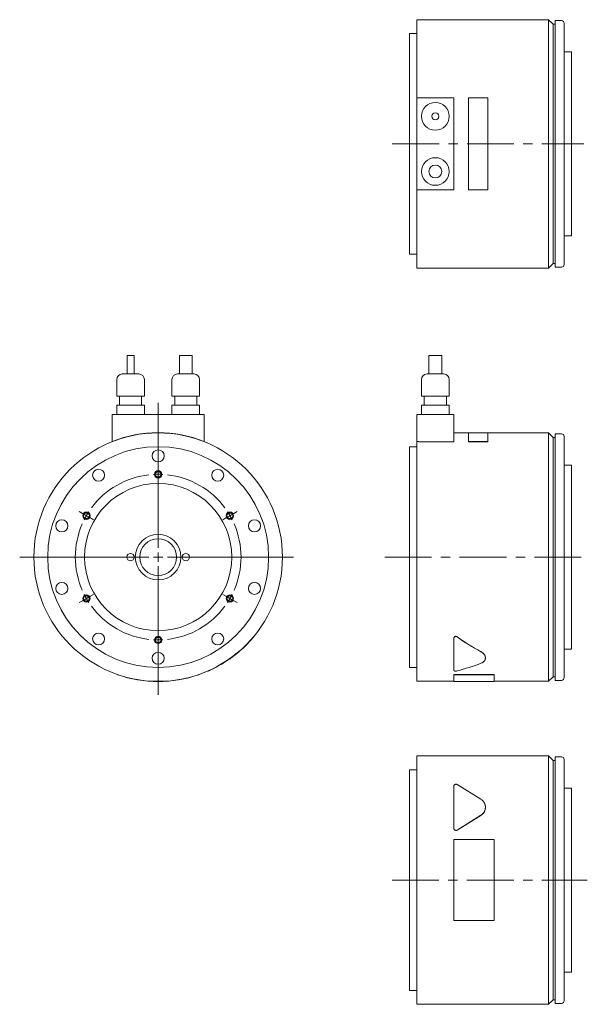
# Model space of a CAD drawing. Header units: millimetres. Extents: x 92 to 785, y 35 to 576.
# Tile 1 of 2: x 92 to 401, y 35 to 570. Entities that reach past the tile are written whole.
import ezdxf

# ---------------------------------------------------------------- set-up
doc = ezdxf.new("R2010")
doc.units = ezdxf.units.MM
doc.header["$LTSCALE"] = 2
doc.linetypes.add('CENTERX2', pattern=[20.32, 12.7, -2.54, 2.54, -2.54])

# ---------------------------------------------------------------- blocks, each defined once
blk = doc.blocks.new('SW_CENTERMARKSYMBOL_1')
at = {"color": 6, "linetype": 'Continuous', "lineweight": 0}
for p, q in [((0, 5), (0, 83.81)), ((0, 47.5), (0, 49.5)), ((0, 45), (0, 47.5)), ((0, 45), (0, 42.5)), ((0, 42.5), (0, 40.5)), ((-41.14, 23.75), (-42.87, 24.75)), ((-38.97, 22.5), (-41.14, 23.75)), ((-38.97, 22.5), (-36.81, 21.25)), ((38.97, 22.5), (36.81, 21.25)), ((38.97, 22.5), (41.14, 23.75)), ((41.14, 23.75), (42.87, 24.75)), ((-36.81, 21.25), (-35.07, 20.25)), ((36.81, 21.25), (35.07, 20.25)), ((-5, 0), (-75.19, 0)), ((0, 0), (-2.5, 0)), ((0, 0), (0, 2.5)), ((0, 0), (0, -2.5)), ((0, 0), (2.5, 0)), ((5, 0), (73.5, 0)), ((0, -5), (0, -74.86)), ((-38.97, -22.5), (-36.81, -21.25)), ((-36.81, -21.25), (-35.07, -20.25)), ((36.81, -21.25), (35.07, -20.25)), ((38.97, -22.5), (36.81, -21.25)), ((-41.14, -23.75), (-42.87, -24.75)), ((-38.97, -22.5), (-41.14, -23.75)), ((38.97, -22.5), (41.14, -23.75)), ((41.14, -23.75), (42.87, -24.75)), ((0, -42.5), (0, -40.5)), ((0, -45), (0, -42.5)), ((0, -45), (0, -47.5)), ((0, -47.5), (0, -49.5))]:
    blk.add_line(p, q, dxfattribs=at)
for start, end in [(96.3662, 143.6338), (90, 93.1831), (86.8169, 90), (36.3662, 83.6338), (150, 153.1831), (146.8169, 150), (30, 33.1831), (26.8169, 30), (156.3662, 203.6338), (336.3662, 23.6338), (206.8169, 210), (330, 333.1831), (210, 213.1831), (216.3662, 263.6338), (276.3662, 323.6338), (326.8169, 330), (266.8169, 270), (270, 273.1831)]:
    blk.add_arc((0, 0), 45, start, end, dxfattribs=at)

msp = doc.modelspace()

# ---------------------------------------------------------------- linework, layer by layer
at = {"color": 7, "linetype": 'Continuous', "lineweight": 15}
for p, q in [((379.65, 569.88), (308.15, 569.88)), ((308.15, 527.38), (308.15, 569.88)), ((382.15, 567.38), (379.65, 569.88)), ((379.65, 434.88), (379.65, 569.88)), ((383.15, 567.38), (382.15, 567.38)), ((382.15, 437.38), (382.15, 567.38)), ((386.65, 569.38), (383.15, 569.38)), ((383.15, 435.38), (383.15, 569.38)), ((388.15, 567.88), (388.15, 436.88)), ((308.15, 562.38), (304.15, 562.38)), ((304.15, 442.38), (304.15, 562.38)), ((392.15, 552.38), (388.15, 552.38)), ((392.15, 452.38), (392.15, 552.38)), ((308.15, 527.38), (308.15, 477.38)), ((328.15, 527.38), (308.15, 527.38)), ((328.15, 477.38), (328.15, 527.38)), ((336.15, 527.41), (336.15, 477.34)), ((346.65, 527.41), (336.15, 527.41)), ((346.65, 477.34), (346.65, 527.41)), ((308.15, 477.38), (328.15, 477.38)), ((308.15, 434.88), (308.15, 477.38)), ((336.15, 477.34), (346.65, 477.34)), ((388.15, 452.38), (392.15, 452.38)), ((304.15, 442.38), (308.15, 442.38)), ((308.15, 434.88), (379.65, 434.88)), ((379.65, 434.88), (382.15, 437.38)), ((382.15, 437.38), (383.15, 437.38)), ((383.15, 435.38), (386.65, 435.38)), ((150.72, 387.35), (150.72, 377.35)), ((150.72, 387.35), (154.57, 387.35)), ((154.57, 377.35), (154.57, 387.35)), ((179.14, 387.35), (179.14, 377.35)), ((179.14, 387.35), (186.14, 387.35)), ((186.14, 377.35), (186.14, 387.35)), ((314.65, 387.35), (314.65, 377.35)), ((314.65, 387.35), (321.65, 387.35)), ((321.65, 377.35), (321.65, 387.35)), ((148.14, 377.35), (157.14, 377.35)), ((178.14, 377.35), (187.14, 377.35)), ((322.65, 377.35), (313.65, 377.35)), ((145.14, 374.35), (145.14, 365.35)), ((160.14, 365.35), (160.14, 374.35)), ((175.14, 374.35), (175.14, 365.35)), ((190.14, 365.35), (190.14, 374.35)), ((310.65, 374.35), (310.65, 365.35)), ((325.65, 365.35), (325.65, 374.35)), ((145.14, 365.35), (160.14, 365.35)), ((146.64, 365.35), (146.64, 360.35)), ((158.64, 360.35), (158.64, 365.35)), ((175.14, 365.35), (190.14, 365.35)), ((176.64, 365.35), (176.64, 360.35)), ((188.64, 360.35), (188.64, 365.35)), ((310.65, 365.35), (325.65, 365.35)), ((312.15, 365.35), (312.15, 360.35)), ((324.15, 360.35), (324.15, 365.35)), ((145.14, 360.35), (145.14, 355.35)), ((145.14, 360.35), (160.14, 360.35)), ((160.14, 355.35), (160.14, 360.35)), ((175.14, 360.35), (175.14, 355.35)), ((175.14, 360.35), (190.14, 360.35)), ((190.14, 355.35), (190.14, 360.35)), ((310.65, 360.35), (310.65, 355.35)), ((310.65, 360.35), (325.65, 360.35)), ((325.65, 355.35), (325.65, 360.35)), ((142.64, 355.35), (192.64, 355.35)), ((142.64, 355.35), (142.64, 340.65)), ((192.64, 355.35), (192.64, 340.65)), ((308.15, 355.35), (328.15, 355.35)), ((308.15, 355.35), (308.15, 340.65)), ((328.15, 355.35), (328.15, 340.55)), ((336.15, 345.35), (328.15, 345.35)), ((346.65, 345.45), (336.15, 345.45)), ((336.15, 345.45), (336.15, 340.64)), ((346.65, 340.64), (346.65, 345.45)), ((379.65, 345.35), (346.65, 345.35)), ((382.15, 342.85), (379.65, 345.35)), ((379.65, 277.85), (379.65, 345.35)), ((383.15, 342.85), (382.15, 342.85)), ((382.15, 277.85), (382.15, 342.85)), ((386.65, 344.85), (383.15, 344.85)), ((383.15, 277.85), (383.15, 344.85)), ((388.15, 343.35), (388.15, 212.35)), ((142.64, 340.55), (142.6, 340.64)), ((142.64, 340.65), (142.64, 340.55)), ((192.64, 340.55), (192.64, 340.65)), ((192.64, 340.55), (192.68, 340.64)), ((308.15, 337.85), (304.15, 337.85)), ((304.15, 277.85), (304.15, 337.85)), ((308.15, 277.85), (308.15, 340.65)), ((309.15, 340.65), (308.15, 340.65)), ((309.15, 340.55), (309.15, 340.65)), ((328.15, 340.55), (309.15, 340.55)), ((336.15, 340.64), (346.65, 340.64)), ((336.15, 340.55), (336.15, 340.64)), ((336.15, 340.55), (346.65, 340.55)), ((346.65, 340.55), (346.65, 340.64)), ((392.15, 327.85), (388.15, 327.85)), ((392.15, 277.85), (392.15, 327.85)), ((304.15, 217.85), (304.15, 277.85)), ((308.15, 210.35), (308.15, 277.85)), ((379.65, 210.35), (379.65, 277.85)), ((382.15, 212.85), (382.15, 277.85)), ((383.15, 210.85), (383.15, 277.85)), ((392.15, 227.85), (392.15, 277.85)), ((219.72, 234.74), (219.64, 234.81)), ((328.15, 233.4), (328.15, 233.33)), ((328.15, 216.43), (328.15, 233.33)), ((388.15, 227.85), (392.15, 227.85)), ((345.35, 223.03), (345.35, 223.11)), ((145.64, 214.03), (145.61, 213.94)), ((189.64, 214.03), (189.67, 213.94)), ((194.64, 215.98), (194.68, 215.89)), ((304.15, 217.85), (308.15, 217.85)), ((328.15, 214.03), (350.15, 214.03)), ((328.15, 214.03), (328.15, 213.94)), ((350.15, 214.03), (350.15, 213.94)), ((308.15, 210.35), (328.15, 210.35)), ((328.15, 213.94), (350.15, 213.94)), ((328.15, 210.25), (328.15, 213.94)), ((328.15, 210.25), (350.15, 210.25)), ((350.15, 213.94), (350.15, 210.25)), ((350.15, 210.35), (379.65, 210.35)), ((379.65, 210.35), (382.15, 212.85)), ((382.15, 212.85), (383.15, 212.85)), ((383.15, 210.85), (386.65, 210.85)), ((379.65, 169.83), (308.15, 169.83)), ((308.15, 34.83), (308.15, 169.83)), ((382.15, 167.33), (379.65, 169.83)), ((379.65, 34.83), (379.65, 169.83)), ((383.15, 167.33), (382.15, 167.33)), ((382.15, 37.33), (382.15, 167.33)), ((386.65, 169.33), (383.15, 169.33)), ((383.15, 35.33), (383.15, 169.33)), ((388.15, 167.83), (388.15, 36.83)), ((308.15, 162.33), (304.15, 162.33)), ((304.15, 42.33), (304.15, 162.33)), ((328.15, 130.57), (328.15, 153.21)), ((329.98, 154.23), (342.93, 146.24)), ((392.15, 152.33), (388.15, 152.33)), ((392.15, 52.33), (392.15, 152.33)), ((345.35, 141.83), (345.35, 141.89)), ((342.93, 137.54), (329.98, 129.55)), ((342.93, 137.49), (329.98, 129.51)), ((328.15, 130.53), (328.15, 130.57)), ((328.15, 124.37), (350.15, 124.37)), ((328.15, 80.3), (328.15, 124.37)), ((350.15, 124.37), (350.15, 80.3)), ((350.15, 80.3), (328.15, 80.3)), ((388.15, 52.33), (392.15, 52.33)), ((304.15, 42.33), (308.15, 42.33)), ((308.15, 34.83), (379.65, 34.83)), ((379.65, 34.83), (382.15, 37.33)), ((382.15, 37.33), (383.15, 37.33)), ((383.15, 35.33), (386.65, 35.33))]:
    msp.add_line(p, q, dxfattribs=at)
at = {"color": 6, "linetype": 'CENTERX2', "lineweight": 0}
for p, q in [((294.77, 502.38), (398.83, 502.38)), ((290.68, 277.85), (400.48, 277.85)), ((294.7, 102.33), (400.69, 102.33))]:
    msp.add_line(p, q, dxfattribs=at)
at = {"color": 7, "linetype": 'Continuous', "lineweight": 15}
for centre, radius in [((318.15, 517.38), 7.5), ((318.15, 517.38), 1.93), ((318.15, 487.38), 7.5), ((318.15, 487.38), 3.5), ((167.64, 277.85), 67.5), ((167.64, 277.85), 60), ((167.64, 332.85), 3.25), ((135.31, 322.34), 3.25), ((199.97, 322.34), 3.25), ((167.64, 277.85), 40), ((115.33, 294.84), 3.25), ((219.95, 294.84), 3.25), ((167.64, 277.85), 12.4), ((167.64, 277.85), 10), ((152.64, 277.85), 2), ((182.64, 277.85), 2), ((115.33, 260.85), 3.25), ((219.95, 260.85), 3.25), ((135.31, 233.35), 3.25), ((199.97, 233.35), 3.25), ((167.64, 222.85), 3.25)]:
    msp.add_circle(centre, radius, dxfattribs=at)
at = {"color": 6, "linetype": 'Continuous', "lineweight": 15}
for centre in [(167.64, 322.85), (128.67, 300.35), (206.61, 300.35), (128.67, 255.35), (206.61, 255.35), (167.64, 232.85)]:
    msp.add_circle(centre, 2, dxfattribs=at)
for centre in [(167.64, 322.85), (128.67, 300.35), (206.61, 300.35), (128.67, 255.35), (206.61, 255.35), (167.64, 232.85)]:
    msp.add_circle(centre, 1.62)
at = {"color": 7, "linetype": 'Continuous', "lineweight": 15}
for centre, radius, start, end in [((386.65, 567.88), 1.5, 0, 90), ((386.65, 436.88), 1.5, 270, 0), ((148.14, 374.35), 3, 90, 180), ((157.14, 374.35), 3, 0, 90), ((178.14, 374.35), 3, 90, 180), ((187.14, 374.35), 3, 0, 90), ((313.65, 374.35), 3, 90, 180), ((322.65, 374.35), 3, 0, 90), ((167.64, 277.85), 67.6, 68.2953, 111.7047), ((386.65, 343.35), 1.5, 0, 90), ((167.64, 277.85), 67.6, 294.6944, 318.8155), ((167.64, 277.85), 67.6, 250.9783, 289.0217), ((386.65, 212.35), 1.5, 270, 0), ((386.65, 167.83), 1.5, 0, 90), ((386.65, 36.83), 1.5, 270, 0)]:
    msp.add_arc(centre, radius, start, end, dxfattribs=at)
for centre, ratio, start_param, end_param in [((414.05, 277.85), 0.616389, 3.837104, 4.005457), ((414.05, 277.85), 0.617303, 3.837104, 4.005457), ((285.89, 277.85), 0.617303, 5.126792, 5.260255)]:
    msp.add_ellipse(centre, major_axis=(109.51, 0), ratio=ratio, start_param=start_param, end_param=end_param, dxfattribs=at)
for points, knots in [([(218.52, 233.33), (218.69, 233.53), (218.94, 233.82), (219.26, 234.19), (219.47, 234.45), (219.62, 234.62), (219.69, 234.71), (219.72, 234.74), (219.71, 234.74), (219.71, 234.74)], [0, 0, 0, 0, 0.320163, 0.481728, 0.643183, 0.804438, 0.887104, 0.965991, 1, 1, 1, 1]), ([(329.98, 234.59), (329.96, 234.61), (329.91, 234.65), (329.83, 234.69), (329.74, 234.73), (329.63, 234.77), (329.47, 234.81), (329.27, 234.81), (329.08, 234.78), (328.85, 234.69), (328.61, 234.52), (328.39, 234.26), (328.27, 234.02), (328.2, 233.79), (328.16, 233.59), (328.15, 233.46), (328.15, 233.4)], [0, 0, 0, 0, 0.032983, 0.064699, 0.095412, 0.125409, 0.188783, 0.250808, 0.311947, 0.376069, 0.501038, 0.620756, 0.751292, 0.833181, 0.915823, 1, 1, 1, 1]), ([(328.15, 233.33), (328.15, 233.43), (328.16, 233.53), (328.19, 233.68), (328.2, 233.72), (328.22, 233.79), (328.23, 233.82), (328.24, 233.85), (328.24, 233.87), (328.25, 233.89), (328.26, 233.9), (328.28, 233.96), (328.3, 234.01), (328.34, 234.08), (328.35, 234.1), (328.37, 234.13), (328.38, 234.15), (328.39, 234.16), (328.39, 234.17), (328.4, 234.18), (328.4, 234.18), (328.43, 234.24), (328.47, 234.28), (328.52, 234.34), (328.54, 234.36), (328.57, 234.39), (328.58, 234.4), (328.59, 234.42), (328.6, 234.42), (328.61, 234.43), (328.61, 234.44), (328.66, 234.48), (328.71, 234.52), (328.78, 234.57), (328.8, 234.59), (328.84, 234.61), (328.85, 234.61), (328.87, 234.62), (328.88, 234.63), (328.89, 234.63), (328.9, 234.64), (328.97, 234.67), (329.03, 234.69), (329.12, 234.72), (329.15, 234.72), (329.21, 234.73), (329.24, 234.74), (329.34, 234.75), (329.4, 234.74), (329.5, 234.73), (329.53, 234.73), (329.58, 234.72), (329.59, 234.71), (329.62, 234.71), (329.63, 234.71), (329.64, 234.7), (329.65, 234.7), (329.77, 234.66), (329.88, 234.6), (329.98, 234.53)], [0, 0, 0, 0, 0.125, 0.125, 0.1875, 0.1875, 0.21875, 0.21875, 0.234375, 0.234375, 0.25, 0.25, 0.3125, 0.3125, 0.34375, 0.34375, 0.359375, 0.359375, 0.367188, 0.367188, 0.375, 0.375, 0.4375, 0.4375, 0.46875, 0.46875, 0.484375, 0.484375, 0.492188, 0.492188, 0.5, 0.5, 0.5625, 0.5625, 0.59375, 0.59375, 0.609375, 0.609375, 0.617188, 0.617188, 0.625, 0.625, 0.6875, 0.6875, 0.71875, 0.71875, 0.75, 0.75, 0.8125, 0.8125, 0.84375, 0.84375, 0.859375, 0.859375, 0.867188, 0.867188, 0.875, 0.875, 1, 1, 1, 1]), ([(342.93, 226.52), (343.3, 226.29), (343.85, 225.95), (344.39, 225.41), (344.84, 224.84), (345.2, 224.09), (345.39, 223.45), (345.34, 223.14), (345.34, 223.11)], [0, 0, 0, 0, 0.244473, 0.365545, 0.489546, 0.734343, 0.979158, 1, 1, 1, 1]), ([(342.93, 226.45), (343.12, 226.34), (343.3, 226.23), (343.56, 226.06), (343.64, 225.99), (343.77, 225.9), (343.81, 225.87), (343.87, 225.82), (343.89, 225.8), (343.92, 225.78), (343.93, 225.77), (343.95, 225.75), (343.96, 225.74), (344.11, 225.6), (344.25, 225.47), (344.44, 225.26), (344.5, 225.19), (344.58, 225.08), (344.61, 225.04), (344.65, 224.99), (344.66, 224.97), (344.69, 224.93), (344.7, 224.92), (344.82, 224.75), (344.9, 224.61), (345.02, 224.38), (345.06, 224.31), (345.1, 224.2), (345.12, 224.16), (345.15, 224.08), (345.16, 224.04), (345.23, 223.85), (345.27, 223.7), (345.31, 223.48), (345.33, 223.4), (345.34, 223.29), (345.34, 223.26), (345.35, 223.18), (345.35, 223.14), (345.35, 222.95), (345.35, 222.81), (345.31, 222.59), (345.3, 222.51), (345.28, 222.41), (345.27, 222.37), (345.25, 222.32), (345.25, 222.3), (345.24, 222.26), (345.23, 222.25), (345.18, 222.08), (345.12, 221.94), (345.01, 221.74), (344.97, 221.68), (344.9, 221.58), (344.88, 221.55), (344.85, 221.5), (344.84, 221.48), (344.82, 221.46), (344.81, 221.45), (344.8, 221.43), (344.79, 221.43), (344.68, 221.29), (344.57, 221.16), (344.38, 220.98), (344.31, 220.92), (344.21, 220.84), (344.17, 220.81), (344.11, 220.77), (344.1, 220.76), (344.07, 220.74), (344.06, 220.73), (344.04, 220.72), (344.03, 220.71), (343.7, 220.48), (343.34, 220.29), (342.93, 220.14)], [0, 0, 0, 0, 0.0625, 0.0625, 0.09375, 0.09375, 0.109375, 0.109375, 0.117188, 0.117188, 0.121094, 0.121094, 0.125, 0.125, 0.1875, 0.1875, 0.21875, 0.21875, 0.234375, 0.234375, 0.242188, 0.242188, 0.25, 0.25, 0.3125, 0.3125, 0.34375, 0.34375, 0.359375, 0.359375, 0.375, 0.375, 0.4375, 0.4375, 0.46875, 0.46875, 0.484375, 0.484375, 0.5, 0.5, 0.5625, 0.5625, 0.59375, 0.59375, 0.609375, 0.609375, 0.617188, 0.617188, 0.625, 0.625, 0.6875, 0.6875, 0.71875, 0.71875, 0.734375, 0.734375, 0.742188, 0.742188, 0.746094, 0.746094, 0.75, 0.75, 0.8125, 0.8125, 0.84375, 0.84375, 0.859375, 0.859375, 0.867188, 0.867188, 0.871094, 0.871094, 0.875, 0.875, 1, 1, 1, 1]), ([(194.68, 215.89), (194.69, 215.89), (194.71, 215.9), (194.84, 215.96), (195.04, 216.05), (195.29, 216.16), (195.58, 216.29), (195.78, 216.38), (195.88, 216.43)], [0, 0, 0, 0, 0.162861, 0.330068, 0.497419, 0.664803, 0.831889, 1, 1, 1, 1]), ([(329.98, 215.97), (329.8, 215.92), (329.58, 215.89), (329.3, 215.89), (329.25, 215.89), (329.14, 215.9), (329.09, 215.9), (328.98, 215.91), (328.93, 215.92), (328.85, 215.94), (328.83, 215.94), (328.78, 215.95), (328.76, 215.96), (328.69, 215.98), (328.64, 215.99), (328.58, 216.01), (328.56, 216.02), (328.52, 216.03), (328.5, 216.04), (328.45, 216.07), (328.42, 216.09), (328.37, 216.11), (328.35, 216.12), (328.33, 216.14), (328.31, 216.15), (328.2, 216.24), (328.15, 216.33), (328.15, 216.43)], [0, 0, 0, 0, 0.25, 0.25, 0.3125, 0.3125, 0.375, 0.375, 0.4375, 0.4375, 0.46875, 0.46875, 0.5, 0.5, 0.5625, 0.5625, 0.59375, 0.59375, 0.625, 0.625, 0.6875, 0.6875, 0.71875, 0.71875, 0.75, 0.75, 1, 1, 1, 1]), ([(328.15, 153.21), (328.15, 153.3), (328.16, 153.38), (328.19, 153.51), (328.2, 153.55), (328.22, 153.61), (328.23, 153.63), (328.24, 153.66), (328.24, 153.67), (328.25, 153.69), (328.26, 153.7), (328.28, 153.75), (328.3, 153.79), (328.34, 153.85), (328.35, 153.87), (328.37, 153.9), (328.38, 153.91), (328.39, 153.92), (328.39, 153.93), (328.4, 153.94), (328.4, 153.94), (328.43, 153.99), (328.47, 154.02), (328.52, 154.08), (328.54, 154.09), (328.57, 154.12), (328.58, 154.13), (328.59, 154.14), (328.6, 154.14), (328.61, 154.15), (328.61, 154.15), (328.66, 154.19), (328.71, 154.22), (328.78, 154.27), (328.8, 154.28), (328.84, 154.3), (328.85, 154.3), (328.87, 154.31), (328.88, 154.31), (328.89, 154.32), (328.9, 154.32), (328.97, 154.35), (329.03, 154.37), (329.12, 154.39), (329.15, 154.39), (329.21, 154.4), (329.24, 154.41), (329.34, 154.41), (329.4, 154.41), (329.5, 154.4), (329.53, 154.4), (329.58, 154.39), (329.59, 154.39), (329.62, 154.38), (329.63, 154.38), (329.64, 154.37), (329.65, 154.37), (329.77, 154.34), (329.88, 154.29), (329.98, 154.23)], [0, 0, 0, 0, 0.125, 0.125, 0.1875, 0.1875, 0.21875, 0.21875, 0.234375, 0.234375, 0.25, 0.25, 0.3125, 0.3125, 0.34375, 0.34375, 0.359375, 0.359375, 0.367188, 0.367188, 0.375, 0.375, 0.4375, 0.4375, 0.46875, 0.46875, 0.484375, 0.484375, 0.492188, 0.492188, 0.5, 0.5, 0.5625, 0.5625, 0.59375, 0.59375, 0.609375, 0.609375, 0.617188, 0.617188, 0.625, 0.625, 0.6875, 0.6875, 0.71875, 0.71875, 0.75, 0.75, 0.8125, 0.8125, 0.84375, 0.84375, 0.859375, 0.859375, 0.867188, 0.867188, 0.875, 0.875, 1, 1, 1, 1]), ([(342.93, 146.24), (343.12, 146.12), (343.3, 145.99), (343.56, 145.78), (343.64, 145.71), (343.77, 145.59), (343.81, 145.55), (343.87, 145.49), (343.89, 145.47), (343.92, 145.44), (343.93, 145.43), (343.95, 145.41), (343.96, 145.4), (344.11, 145.24), (344.25, 145.07), (344.44, 144.81), (344.5, 144.73), (344.58, 144.59), (344.61, 144.55), (344.65, 144.48), (344.66, 144.45), (344.69, 144.41), (344.7, 144.38), (344.82, 144.18), (344.9, 143.99), (345.02, 143.7), (345.06, 143.61), (345.1, 143.46), (345.12, 143.41), (345.15, 143.31), (345.16, 143.26), (345.23, 143.01), (345.27, 142.81), (345.31, 142.51), (345.33, 142.41), (345.34, 142.26), (345.34, 142.2), (345.35, 142.1), (345.35, 142.05), (345.35, 141.79), (345.35, 141.58), (345.31, 141.27), (345.3, 141.17), (345.28, 141.02), (345.27, 140.96), (345.25, 140.89), (345.25, 140.86), (345.24, 140.81), (345.23, 140.79), (345.18, 140.55), (345.12, 140.35), (345.01, 140.05), (344.97, 139.95), (344.9, 139.8), (344.88, 139.75), (344.85, 139.68), (344.84, 139.65), (344.82, 139.62), (344.81, 139.61), (344.8, 139.58), (344.79, 139.57), (344.68, 139.36), (344.57, 139.16), (344.38, 138.89), (344.31, 138.8), (344.21, 138.67), (344.17, 138.62), (344.11, 138.56), (344.1, 138.54), (344.07, 138.5), (344.06, 138.49), (344.04, 138.47), (344.03, 138.46), (343.7, 138.1), (343.34, 137.8), (342.93, 137.54)], [0, 0, 0, 0, 0.0625, 0.0625, 0.09375, 0.09375, 0.109375, 0.109375, 0.117188, 0.117188, 0.121094, 0.121094, 0.125, 0.125, 0.1875, 0.1875, 0.21875, 0.21875, 0.234375, 0.234375, 0.242188, 0.242188, 0.25, 0.25, 0.3125, 0.3125, 0.34375, 0.34375, 0.359375, 0.359375, 0.375, 0.375, 0.4375, 0.4375, 0.46875, 0.46875, 0.484375, 0.484375, 0.5, 0.5, 0.5625, 0.5625, 0.59375, 0.59375, 0.609375, 0.609375, 0.617188, 0.617188, 0.625, 0.625, 0.6875, 0.6875, 0.71875, 0.71875, 0.734375, 0.734375, 0.742188, 0.742188, 0.746094, 0.746094, 0.75, 0.75, 0.8125, 0.8125, 0.84375, 0.84375, 0.859375, 0.859375, 0.867188, 0.867188, 0.871094, 0.871094, 0.875, 0.875, 1, 1, 1, 1]), ([(345.34, 141.83), (345.32, 141.45), (345.28, 140.66), (344.83, 139.48), (344.08, 138.35), (343.31, 137.78), (342.93, 137.49)], [0, 0, 0, 0, 0.233805, 0.489377, 0.744793, 1, 1, 1, 1]), ([(329.98, 129.55), (329.8, 129.44), (329.58, 129.37), (329.3, 129.37), (329.25, 129.38), (329.14, 129.39), (329.09, 129.4), (328.98, 129.43), (328.93, 129.45), (328.85, 129.48), (328.83, 129.49), (328.78, 129.52), (328.76, 129.53), (328.69, 129.57), (328.64, 129.6), (328.58, 129.65), (328.56, 129.67), (328.52, 129.7), (328.5, 129.72), (328.45, 129.78), (328.42, 129.82), (328.37, 129.88), (328.35, 129.9), (328.33, 129.95), (328.31, 129.97), (328.2, 130.17), (328.15, 130.37), (328.15, 130.57)], [0, 0, 0, 0, 0.25, 0.25, 0.3125, 0.3125, 0.375, 0.375, 0.4375, 0.4375, 0.46875, 0.46875, 0.5, 0.5, 0.5625, 0.5625, 0.59375, 0.59375, 0.625, 0.625, 0.6875, 0.6875, 0.71875, 0.71875, 0.75, 0.75, 1, 1, 1, 1]), ([(328.15, 130.53), (328.15, 130.5), (328.15, 130.43), (328.17, 130.33), (328.19, 130.22), (328.23, 130.09), (328.32, 129.9), (328.47, 129.69), (328.72, 129.49), (329.03, 129.36), (329.3, 129.33), (329.52, 129.34), (329.68, 129.38), (329.84, 129.43), (329.93, 129.48), (329.98, 129.51)], [0, 0, 0, 0, 0.042012, 0.083855, 0.125778, 0.188742, 0.251044, 0.375253, 0.499961, 0.624727, 0.749443, 0.811818, 0.87457, 0.937094, 1, 1, 1, 1])]:
    msp.add_open_spline(points, degree=3, knots=knots, dxfattribs=at)

# ---------------------------------------------------------------- block references
at = {"color": 7, "linetype": 'Continuous', "lineweight": 0}
msp.add_blockref('SW_CENTERMARKSYMBOL_1', (167.64, 277.85), dxfattribs=at)

doc.saveas('drawing.dxf')
